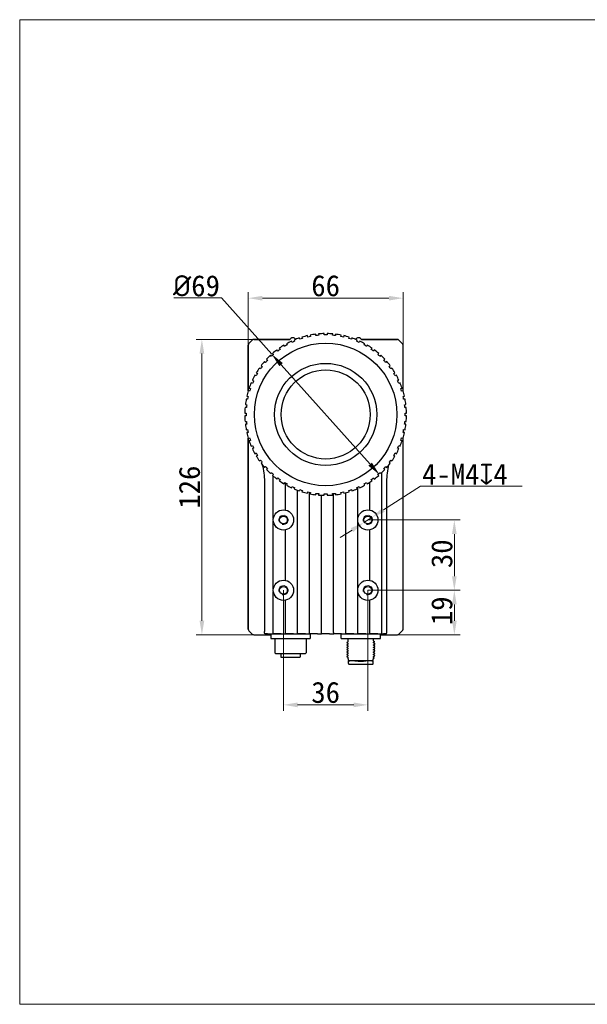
# Model space of a CAD drawing. Header units: millimetres. Extents: x -89 to 505, y -50 to 370.
# Tile 1 of 7: x -89 to 153, y -50 to 370. Entities that reach past the tile are written whole.
import ezdxf

# ---------------------------------------------------------------- set-up
doc = ezdxf.new("R2010")
doc.units = ezdxf.units.MM
doc.header["$LTSCALE"] = 16.335
doc.header["$PDMODE"] = 3
doc.header["$PDSIZE"] = 8
doc.layers.get('0').update_dxf_attribs({"linetype": 'CONTINUOUS'})
doc.layers.get('Defpoints').update_dxf_attribs({"linetype": 'CONTINUOUS'})
for name, color, linetype in [('D-01-33-26-0DXF_CONTINUOUS_LINE', 7, 'CONTINUOUS'), ('D-01-35-26-0DXF_CONTINUOUS_LINE', 7, 'CONTINUOUS'), ('D-01-36-26-0DXF_CONTINUOUS_LINE', 7, 'CONTINUOUS'), ('DRW0001_DXF_DIMENSION', 7, 'CONTINUOUS'), ('M12A-12PMMS-DXF_CONTINUOUS_LINE', 7, 'CONTINUOUS'), ('M12B-05PFFC-DXF_CONTINUOUS_LINE', 7, 'CONTINUOUS'), ('S-GLASS-LENSDXF_CONTINUOUS_LINE', 7, 'CONTINUOUS')]:
    doc.layers.add(name, color=color, linetype=linetype)
doc.styles.get("Standard").update_dxf_attribs({"font": 'simfang.ttf', "height": 9})
doc.dimstyles.new('DIMSTYLE_1', dxfattribs={"dimtxt": 9, "dimasz": 6, "dimexe": 2.5, "dimexo": 0, "dimgap": 0.75, "dimtad": 1, "dimdsep": 46, "dimtxsty": 'STANDARD', "dimblk": '_FILLED', "dimcen": 0, "dimclrd": 8, "dimclre": 8, "dimclrt": 7, "dimadec": 0, "dimazin": 0, "dimtp": 0.001, "dimtm": 0.001, "dimtfac": 1, "dimtofl": 0, "dimtmove": 0, "dimatfit": 3, "dimldrblk": '_FILLED', "dimfxl": 1, "dimtolj": 1, "dimlwd": 15, "dimlwe": 15, "dimarcsym": 0})
doc.dimstyles.new('DIMSTYLE_3', dxfattribs={"dimtxt": 9, "dimasz": 6, "dimexe": 2.5, "dimexo": 0, "dimtad": 1, "dimdec": 3, "dimdsep": 46, "dimtxsty": 'STANDARD', "dimblk": '_FILLED', "dimcen": 0.09, "dimclrd": 8, "dimclre": 8, "dimclrt": 7, "dimadec": 0, "dimazin": 0, "dimtp": 0.001, "dimtm": 0.001, "dimtfac": 1, "dimtdec": 3, "dimtmove": 0, "dimatfit": 2, "dimldrblk": '_FILLED', "dimfxl": 1, "dimtolj": 1, "dimlwd": 15, "dimlwe": 15, "dimarcsym": 0})

# ---------------------------------------------------------------- blocks, each defined once
blk = doc.blocks.new('_FILLED')
at = {"color": 0, "linetype": 'ByBlock'}
blk.add_solid([(0, 0), (-1, 0.167), (-1, -0.167)], dxfattribs=at)
blk = doc.blocks.new('*D1')
at = {"layer": 'Defpoints', "color": 0, "linetype": 'Continuous', "transparency": 16777216}
for p in [(74.57, 250.91), (8.57, 230.9), (74.57, 230.9)]:
    blk.add_point(p, dxfattribs=at)
at = {"layer": 'DRW0001_DXF_DIMENSION', "color": 8, "linetype": 'Continuous', "lineweight": 15, "transparency": 16777216}
for p, q in [((8.57, 230.9), (8.57, 253.41)), ((74.57, 230.9), (74.57, 253.41)), ((14.57, 250.91), (68.57, 250.91))]:
    blk.add_line(p, q, dxfattribs=at)
at = {"layer": 'DRW0001_DXF_DIMENSION', "color": 8, "linetype": 'Continuous', "lineweight": 15, "transparency": 16777216, "xscale": 6, "yscale": 6, "zscale": 6, "rotation": 180}
blk.add_blockref('_FILLED', (8.57, 250.91), dxfattribs=at)
at = {"layer": 'DRW0001_DXF_DIMENSION', "color": 8, "linetype": 'Continuous', "lineweight": 15, "transparency": 16777216, "xscale": 6, "yscale": 6, "zscale": 6}
blk.add_blockref('_FILLED', (74.57, 250.91), dxfattribs=at)
at = {"layer": 'DRW0001_DXF_DIMENSION', "color": 7, "linetype": 'Continuous', "lineweight": 15, "transparency": 16777216, "insert": (41.57, 260.76), "char_height": 9, "attachment_point": 2}
blk.add_mtext('\\A1;66', dxfattribs=at)
blk = doc.blocks.new('*D2')
at = {"layer": 'Defpoints', "color": 0, "linetype": 'Continuous', "transparency": 16777216}
for p in [(-11.22, 233.31), (10.99, 233.31), (10.99, 107.31)]:
    blk.add_point(p, dxfattribs=at)
at = {"layer": 'DRW0001_DXF_DIMENSION', "color": 8, "linetype": 'Continuous', "lineweight": 15, "transparency": 16777216}
for p, q in [((10.99, 233.31), (-13.72, 233.31)), ((-11.22, 113.31), (-11.22, 227.31)), ((10.99, 107.31), (-13.72, 107.31))]:
    blk.add_line(p, q, dxfattribs=at)
at = {"layer": 'DRW0001_DXF_DIMENSION', "color": 8, "linetype": 'Continuous', "lineweight": 15, "transparency": 16777216, "xscale": 6, "yscale": 6, "zscale": 6}
for p, rotation in [((-11.22, 233.31), 90), ((-11.22, 107.31), 270)]:
    blk.add_blockref('_FILLED', p, dxfattribs=dict(at, rotation=rotation))
at = {"layer": 'DRW0001_DXF_DIMENSION', "color": 7, "linetype": 'Continuous', "lineweight": 15, "transparency": 16777216, "insert": (-21.07, 170.31), "char_height": 9, "attachment_point": 2, "rotation": 90}
blk.add_mtext('\\A1;126', dxfattribs=at)
blk = doc.blocks.new('*D3')
at = {"layer": 'Defpoints', "color": 0, "linetype": 'Continuous', "transparency": 16777216}
for p in [(59.57, 156.31), (96.47, 156.31), (59.57, 126.31)]:
    blk.add_point(p, dxfattribs=at)
at = {"layer": 'DRW0001_DXF_DIMENSION', "color": 8, "linetype": 'Continuous', "lineweight": 15, "transparency": 16777216}
for p, q in [((59.57, 156.31), (98.97, 156.31)), ((96.47, 132.31), (96.47, 150.31)), ((59.57, 126.31), (98.97, 126.31))]:
    blk.add_line(p, q, dxfattribs=at)
at = {"layer": 'DRW0001_DXF_DIMENSION', "color": 8, "linetype": 'Continuous', "lineweight": 15, "transparency": 16777216, "xscale": 6, "yscale": 6, "zscale": 6}
for p, rotation in [((96.47, 156.31), 90), ((96.47, 126.31), 270)]:
    blk.add_blockref('_FILLED', p, dxfattribs=dict(at, rotation=rotation))
at = {"layer": 'DRW0001_DXF_DIMENSION', "color": 7, "linetype": 'Continuous', "lineweight": 15, "transparency": 16777216, "insert": (86.61, 141.9), "char_height": 9, "attachment_point": 2, "rotation": 90}
blk.add_mtext('\\A1;30', dxfattribs=at)
blk = doc.blocks.new('*D4')
at = {"layer": 'Defpoints', "color": 0, "linetype": 'Continuous', "transparency": 16777216}
for p in [(23.57, 126.31), (59.57, 126.31), (59.57, 77.43)]:
    blk.add_point(p, dxfattribs=at)
at = {"layer": 'DRW0001_DXF_DIMENSION', "color": 8, "linetype": 'Continuous', "lineweight": 15, "transparency": 16777216}
for p, q in [((23.57, 126.31), (23.57, 74.93)), ((59.57, 126.31), (59.57, 74.93)), ((29.57, 77.43), (53.57, 77.43))]:
    blk.add_line(p, q, dxfattribs=at)
at = {"layer": 'DRW0001_DXF_DIMENSION', "color": 8, "linetype": 'Continuous', "lineweight": 15, "transparency": 16777216, "xscale": 6, "yscale": 6, "zscale": 6, "rotation": 180}
blk.add_blockref('_FILLED', (23.57, 77.43), dxfattribs=at)
at = {"layer": 'DRW0001_DXF_DIMENSION', "color": 8, "linetype": 'Continuous', "lineweight": 15, "transparency": 16777216, "xscale": 6, "yscale": 6, "zscale": 6}
blk.add_blockref('_FILLED', (59.57, 77.43), dxfattribs=at)
at = {"layer": 'DRW0001_DXF_DIMENSION', "color": 7, "linetype": 'Continuous', "lineweight": 30, "transparency": 16777216, "insert": (41.57, 87.29), "char_height": 9, "attachment_point": 2}
blk.add_mtext('\\A1;36', dxfattribs=at)
blk = doc.blocks.new('*D7')
at = {"layer": 'Defpoints', "color": 0, "linetype": 'Continuous', "transparency": 16777216}
for p in [(61.25, 157.39), (57.89, 155.23)]:
    blk.add_point(p, dxfattribs=at)
at = {"layer": 'DRW0001_DXF_DIMENSION', "color": 8, "linetype": 'Continuous', "lineweight": 15, "transparency": 16777216}
for p, q in [((66.31, 160.63), (82.09, 170.73)), ((82.09, 170.73), (125.42, 170.73)), ((57.89, 155.23), (61.25, 157.39)), ((52.83, 152), (47.78, 148.76))]:
    blk.add_line(p, q, dxfattribs=at)
at = {"layer": 'DRW0001_DXF_DIMENSION', "color": 8, "linetype": 'Continuous', "lineweight": 15, "transparency": 16777216, "xscale": 6, "yscale": 6, "zscale": 6}
for p, rotation in [((61.25, 157.39), 212.6311717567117), ((57.89, 155.23), 32.63117175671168)]:
    blk.add_blockref('_FILLED', p, dxfattribs=dict(at, rotation=rotation))
at = {"layer": 'DRW0001_DXF_DIMENSION', "color": 7, "linetype": 'Continuous', "lineweight": 15, "transparency": 16777216, "insert": (82.71, 180.35), "char_height": 9, "attachment_point": 1}
blk.add_mtext('\\A1;4-M4{\\Fgdt;x}4', dxfattribs=at)
blk = doc.blocks.new('*D9')
at = {"layer": 'Defpoints', "color": 0, "linetype": 'Continuous', "transparency": 16777216}
for p in [(18.56, 227.02), (64.58, 175.61)]:
    blk.add_point(p, dxfattribs=at)
at = {"layer": 'DRW0001_DXF_DIMENSION', "color": 8, "linetype": 'Continuous', "lineweight": 15, "transparency": 16777216}
for p, q in [((-2.91, 251), (-23.13, 251)), ((18.56, 227.02), (-2.91, 251)), ((60.58, 180.08), (22.56, 222.55))]:
    blk.add_line(p, q, dxfattribs=at)
at = {"layer": 'DRW0001_DXF_DIMENSION', "color": 8, "linetype": 'Continuous', "lineweight": 15, "transparency": 16777216, "xscale": 6, "yscale": 6, "zscale": 6}
for p, rotation in [((18.56, 227.02), 131.8368619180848), ((64.58, 175.61), 311.8368619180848)]:
    blk.add_blockref('_FILLED', p, dxfattribs=dict(at, rotation=rotation))
at = {"layer": 'DRW0001_DXF_DIMENSION', "color": 7, "linetype": 'Continuous', "lineweight": 15, "transparency": 16777216, "insert": (-3.53, 260.72), "char_height": 9, "attachment_point": 3}
blk.add_mtext('\\A1;{\\fISOCPEUR|b0|i0|c0|p34;%%C}69', dxfattribs=at)
blk = doc.blocks.new('*D10')
at = {"color": 8, "linetype": 'Continuous', "lineweight": 15, "transparency": 16777216}
for p, q in [((59.57, 126.31), (98.97, 126.31)), ((96.47, 120.31), (96.47, 113.31)), ((68.56, 107.31), (98.97, 107.31))]:
    blk.add_line(p, q, dxfattribs=at)
at = {"layer": 'Defpoints', "color": 0, "linetype": 'Continuous', "transparency": 16777216}
for p in [(59.57, 126.31), (68.56, 107.31), (96.47, 107.31)]:
    blk.add_point(p, dxfattribs=at)
at = {"color": 8, "linetype": 'Continuous', "lineweight": 15, "transparency": 16777216, "xscale": 6, "yscale": 6, "zscale": 6}
for p, rotation in [((96.47, 126.31), 90), ((96.47, 107.31), 270)]:
    blk.add_blockref('_FILLED', p, dxfattribs=dict(at, rotation=rotation))
at = {"color": 7, "linetype": 'Continuous', "lineweight": 15, "transparency": 16777216, "insert": (91.17, 117.57), "char_height": 9, "attachment_point": 5, "rotation": 90}
blk.add_mtext('\\A1;19', dxfattribs=at)

msp = doc.modelspace()

# ---------------------------------------------------------------- linework, layer by layer
at = {"color": 7, "linetype": 'Continuous', "lineweight": 15}
for p, q in [((-88.9498, 369.704), (505.0502, 369.704)), ((-88.9498, -50.296), (-88.9498, 369.704)), ((505.0502, -50.296), (-88.9498, -50.296))]:
    msp.add_line(p, q, dxfattribs=at)
at = {"layer": 'D-01-33-26-0DXF_CONTINUOUS_LINE', "color": 7, "linetype": 'Continuous', "lineweight": 30}
for p, q in [((37.4305, 234.9578), (37.3678, 235.5546)), ((38.5612, 235.68), (38.6239, 235.0832)), ((40.9702, 235.2062), (40.9702, 235.8063)), ((42.1702, 235.8063), (42.1702, 235.2062)), ((44.5164, 235.0832), (44.5791, 235.68)), ((45.7726, 235.5546), (45.7098, 234.9578)), ((24.8424, 231.4849), (25.1424, 230.9652)), ((27.2358, 232.0318), (26.9917, 232.58)), ((28.088, 233.0681), (28.3321, 232.5199)), ((30.5255, 233.3619), (30.34, 233.9326)), ((31.4813, 234.3034), (31.6668, 233.7327)), ((33.9362, 234.3408), (33.8114, 234.9278)), ((34.9852, 235.1772), (35.1099, 234.5903)), ((48.0304, 234.5903), (48.1551, 235.1772)), ((49.3289, 234.9278), (49.2041, 234.3408)), ((51.4736, 233.7327), (51.659, 234.3034)), ((52.8003, 233.9326), (52.6148, 233.3619)), ((54.8082, 232.5199), (55.0523, 233.0681)), ((56.1486, 232.58), (55.9045, 232.0318)), ((57.9979, 230.9652), (58.2979, 231.4849)), ((18.9345, 227.3476), (19.3361, 226.9017)), ((21.1619, 228.3802), (20.8092, 228.8657)), ((21.78, 229.571), (22.1328, 229.0856)), ((24.1032, 230.3652), (23.8031, 230.8849)), ((59.3372, 230.8849), (59.0371, 230.3652)), ((61.0075, 229.0856), (61.3603, 229.571)), ((62.3311, 228.8657), (61.9784, 228.3802)), ((63.8042, 226.9017), (64.2058, 227.3476)), ((15.98, 223.5456), (15.5341, 223.9471)), ((16.337, 224.8389), (16.783, 224.4374)), ((18.4443, 226.0987), (18.0428, 226.5447)), ((65.0976, 226.5447), (64.696, 226.0987)), ((66.3573, 224.4374), (66.8033, 224.8389)), ((67.6062, 223.9471), (67.1603, 223.5456)), ((11.9968, 219.0785), (12.5165, 218.7785)), ((13.7961, 220.7489), (13.3106, 221.1016)), ((14.016, 222.0724), (14.5014, 221.7197)), ((68.6389, 221.7197), (69.1243, 222.0724)), ((69.8297, 221.1016), (69.3442, 220.7489)), ((70.6238, 218.7785), (71.1435, 219.0785)), ((10.3618, 214.5496), (9.8136, 214.7937)), ((10.3016, 215.8899), (10.8499, 215.6459)), ((11.9165, 217.7392), (11.3968, 218.0393)), ((71.7435, 218.0393), (71.2238, 217.7392)), ((72.2905, 215.6459), (72.8387, 215.8899)), ((73.3267, 214.7937), (72.7785, 214.5496)), ((9.149, 211.2149), (8.5783, 211.4004)), ((8.9491, 212.5416), (9.5198, 212.3562)), ((73.6205, 212.3562), (74.1912, 212.5416)), ((74.5621, 211.4004), (73.9913, 211.2149)), ((8.2914, 207.7717), (7.7044, 207.8965)), ((7.9539, 209.0703), (8.5409, 208.9455)), ((74.5994, 208.9455), (75.1864, 209.0703)), ((75.4359, 207.8965), (74.8489, 207.7717)), ((7.0754, 201.9115), (7.6755, 201.9115)), ((7.7984, 204.2578), (7.2016, 204.3205)), ((7.3271, 205.5139), (7.9239, 205.4512)), ((75.2164, 205.4512), (75.8133, 205.5139)), ((75.9387, 204.3205), (75.3419, 204.2578)), ((75.4648, 201.9115), (76.0649, 201.9115)), ((7.6755, 200.7115), (7.0754, 200.7115)), ((7.2016, 198.3025), (7.7984, 198.3653)), ((75.3419, 198.3653), (75.9387, 198.3025)), ((76.0649, 200.7115), (75.4648, 200.7115)), ((7.9239, 197.1718), (7.3271, 197.1091)), ((7.7044, 194.7265), (8.2914, 194.8513)), ((8.5409, 193.6775), (7.9539, 193.5528)), ((75.1864, 193.5528), (74.5994, 193.6775)), ((74.8489, 194.8513), (75.4359, 194.7265)), ((75.8133, 197.1091), (75.2164, 197.1718)), ((8.5783, 191.2227), (9.149, 191.4081)), ((9.5198, 190.2668), (8.9491, 190.0814)), ((74.1912, 190.0814), (73.6205, 190.2668)), ((73.9913, 191.4081), (74.5621, 191.2227)), ((9.8136, 187.8293), (10.3618, 188.0734)), ((10.8499, 186.9772), (10.3016, 186.7331)), ((11.3968, 184.5837), (11.9165, 184.8838)), ((71.2238, 184.8838), (71.7435, 184.5837)), ((72.8387, 186.7331), (72.2905, 186.9772)), ((72.7785, 188.0734), (73.3267, 187.8293)), ((12.5165, 183.8446), (11.9968, 183.5445)), ((13.3106, 181.5214), (13.7961, 181.8741)), ((14.5014, 180.9033), (14.016, 180.5506)), ((69.1243, 180.5506), (68.6389, 180.9033)), ((69.3442, 181.8741), (69.8297, 181.5214)), ((71.1435, 183.5445), (70.6238, 183.8446)), ((15.5341, 178.6759), (15.98, 179.0774)), ((16.783, 178.1857), (16.337, 177.7841)), ((18.0428, 176.0784), (18.4443, 176.5243)), ((64.696, 176.5243), (65.0976, 176.0784)), ((66.8033, 177.7841), (66.3573, 178.1857)), ((67.1603, 179.0774), (67.6062, 178.6759)), ((19.3361, 175.7214), (18.9345, 175.2754)), ((20.8092, 173.7573), (21.1619, 174.2428)), ((22.1328, 173.5375), (21.78, 173.052)), ((23.8031, 171.7382), (24.1032, 172.2579)), ((59.0371, 172.2579), (59.3372, 171.7382)), ((61.3603, 173.052), (61.0075, 173.5375)), ((61.9784, 174.2428), (62.3311, 173.7573)), ((64.2058, 175.2754), (63.8042, 175.7214)), ((25.1424, 171.6579), (24.8424, 171.1382)), ((26.9917, 170.043), (27.2358, 170.5912)), ((28.3321, 170.1031), (28.088, 169.5549)), ((30.34, 168.6904), (30.5255, 169.2612)), ((31.6668, 168.8903), (31.4813, 168.3196)), ((33.8114, 167.6953), (33.9362, 168.2823)), ((35.1099, 168.0328), (34.9852, 167.4458)), ((48.1551, 167.4458), (48.0304, 168.0328)), ((49.2041, 168.2823), (49.3289, 167.6953)), ((51.659, 168.3196), (51.4736, 168.8903)), ((52.6148, 169.2612), (52.8003, 168.6904)), ((55.0523, 169.5549), (54.8082, 170.1031)), ((55.9045, 170.5912), (56.1486, 170.043)), ((58.2979, 171.1382), (57.9979, 171.6579)), ((37.3678, 167.0684), (37.4305, 167.6652)), ((38.6239, 167.5398), (38.5612, 166.943)), ((40.9702, 166.8167), (40.9702, 167.4168)), ((42.1702, 167.4168), (42.1702, 166.8167)), ((44.5791, 166.943), (44.5164, 167.5398)), ((45.7098, 167.6652), (45.7726, 167.0684))]:
    msp.add_line(p, q, dxfattribs=at)
msp.add_circle((41.5702, 201.3115), 30.4, dxfattribs=at)
for radius, start, end in [(34.5, 96.996499, 101.003501), (34.5, 90.996499, 95.003501), (33.9, 88.985862, 91.014138), (34.5, 84.996499, 89.003501), (34.5, 78.996499, 83.003501), (34.5, 114.996499, 119.003501), (33.9, 112.985862, 115.014138), (34.5, 108.996499, 113.003501), (33.9, 106.985862, 109.014138), (34.5, 102.996499, 107.003501), (33.9, 100.985862, 103.014138), (33.9, 94.985862, 97.014138), (33.9, 82.985862, 85.014138), (33.9, 76.985862, 79.014138), (34.5, 72.996499, 77.003501), (33.9, 70.985862, 73.014138), (34.5, 66.996499, 71.003501), (33.9, 64.985862, 67.014138), (34.5, 60.996499, 65.003501), (33.9, 130.985862, 133.014138), (34.5, 126.996499, 131.003501), (33.9, 124.985862, 127.014138), (34.5, 120.996499, 125.003501), (33.9, 118.985862, 121.014138), (33.9, 58.985862, 61.014138), (34.5, 54.996499, 59.003501), (33.9, 52.985862, 55.014138), (34.5, 48.996499, 53.003501), (33.9, 46.985862, 49.014138), (34.5, 138.996499, 143.003501), (33.9, 136.985862, 139.014138), (34.5, 132.996499, 137.003501), (34.5, 42.996499, 47.003501), (33.9, 40.985862, 43.014138), (34.5, 36.996499, 41.003501), (33.9, 148.985862, 151.014138), (34.5, 144.996499, 149.003501), (33.9, 142.985862, 145.014138), (33.9, 34.985862, 37.014138), (34.5, 30.996499, 35.003501), (33.9, 28.985862, 31.014138), (34.5, 156.996499, 161.003501), (34.5, 150.996499, 155.003501), (33.9, 154.985862, 157.014138), (34.5, 24.996499, 29.003501), (33.9, 22.985862, 25.014138), (34.5, 18.996499, 23.003501), (34.5, 162.996499, 167.003501), (33.9, 160.985862, 163.014138), (33.9, 16.985862, 19.014138), (34.5, 12.996499, 17.003501), (34.5, 168.996499, 173.003501), (33.9, 166.985862, 169.014138), (33.9, 10.985862, 13.014138), (34.5, 6.996499, 11.003501), (34.5, 174.996499, 179.003501), (33.9, 178.985862, 181.014138), (33.9, 172.985862, 175.014138), (33.9, 4.985862, 7.014138), (33.9, 358.985862, 1.014138), (34.5, 0.996499, 5.003501), (34.5, 180.996499, 185.003501), (33.9, 184.985862, 187.014138), (33.9, 352.985862, 355.014138), (34.5, 354.996499, 359.003501), (34.5, 186.996499, 191.003501), (34.5, 192.996499, 197.003501), (33.9, 190.985862, 193.014138), (34.5, 342.996499, 347.003501), (33.9, 346.985862, 349.014138), (34.5, 348.996499, 353.003501), (34.5, 198.996499, 203.003501), (33.9, 196.985862, 199.014138), (34.5, 336.996499, 341.003501), (33.9, 340.985862, 343.014138), (34.5, 204.996499, 209.003501), (33.9, 202.985862, 205.014138), (33.9, 208.985862, 211.014138), (33.9, 328.985862, 331.014138), (34.5, 330.996499, 335.003501), (33.9, 334.985862, 337.014138), (34.5, 210.996499, 215.003501), (33.9, 214.985862, 217.014138), (33.9, 322.985862, 325.014138), (34.5, 324.996499, 329.003501), (34.5, 216.996499, 221.003501), (33.9, 220.985862, 223.014138), (34.5, 222.996499, 227.003501), (33.9, 226.985862, 229.014138), (33.9, 310.985862, 313.014138), (34.5, 312.996499, 317.003501), (33.9, 316.985862, 319.014138), (34.5, 318.996499, 323.003501), (34.5, 228.996499, 233.003501), (33.9, 232.985862, 235.014138), (34.5, 234.996499, 239.003501), (33.9, 238.985862, 241.014138), (33.9, 298.985862, 301.014138), (34.5, 300.996499, 305.003501), (33.9, 304.985862, 307.014138), (34.5, 306.996499, 311.003501), (34.5, 240.996499, 245.003501), (33.9, 244.985862, 247.014138), (34.5, 246.996499, 251.003501), (33.9, 250.985862, 253.014138), (34.5, 252.996499, 257.003501), (33.9, 256.985862, 259.014138), (33.9, 280.985862, 283.014138), (34.5, 282.996499, 287.003501), (33.9, 286.985862, 289.014138), (34.5, 288.996499, 293.003501), (33.9, 292.985862, 295.014138), (34.5, 294.996499, 299.003501), (34.5, 258.996499, 263.003501), (33.9, 262.985862, 265.014138), (34.5, 264.996499, 269.003501), (33.9, 268.985862, 271.014138), (34.5, 270.996499, 275.003501), (33.9, 274.985862, 277.014138), (34.5, 276.996499, 281.003501)]:
    msp.add_arc((41.5702, 201.3115), radius, start, end, dxfattribs=at)
at = {"layer": 'D-01-35-26-0DXF_CONTINUOUS_LINE', "color": 7, "linetype": 'Continuous', "lineweight": 30}
for p, q in [((27.6202, 234.0115), (27.5202, 234.0115)), ((55.6202, 234.0115), (55.5202, 234.0115))]:
    msp.add_line(p, q, dxfattribs=at)
for centre, start, end in [((27.5202, 232.5615), 90, 156.899976), ((27.6202, 232.5615), 33.920971, 90), ((55.5202, 232.5615), 90, 146.079029), ((55.6202, 232.5615), 23.100024, 90)]:
    msp.add_arc(centre, 1.45, start, end, dxfattribs=at)
at = {"layer": 'D-01-36-26-0DXF_CONTINUOUS_LINE', "color": 7, "linetype": 'Continuous', "lineweight": 30}
for p, q in [((8.863, 231.604), (10.278, 233.0187)), ((10.9851, 233.3115), (26.2807, 233.3115)), ((26.2807, 233.3115), (10.9855, 233.3115)), ((28.1238, 232.9875), (28.0879, 232.9875)), ((55.0525, 232.9875), (55.0165, 232.9875)), ((72.1548, 233.3115), (56.8597, 233.3115)), ((56.8597, 233.3115), (72.1552, 233.3115)), ((74.2773, 231.604), (72.8623, 233.0187)), ((8.5702, 211.4004), (8.5702, 230.8971)), ((8.5702, 230.8962), (8.5702, 211.4004)), ((74.5702, 211.4004), (74.5702, 230.8971)), ((74.5702, 211.4004), (74.5702, 230.8962)), ((8.5702, 191.2227), (8.5702, 109.7268)), ((8.5702, 109.726), (8.5702, 191.2227)), ((74.5702, 109.7268), (74.5702, 191.2227)), ((74.5702, 109.726), (74.5702, 191.2227)), ((68.8077, 180.7804), (68.8265, 180.8575)), ((65.5779, 109.7046), (65.5779, 176.5357)), ((66.3874, 178.1586), (66.3874, 178.218)), ((15.4464, 172.7115), (15.4464, 108.6713)), ((19.2279, 156.8681), (19.2279, 175.0233)), ((60.4279, 160.6044), (60.4279, 172.4219)), ((61.2359, 173.2232), (61.2359, 173.6987)), ((67.6939, 108.6713), (67.6939, 172.7115)), ((24.3779, 160.6141), (24.3779, 172.0945)), ((29.5279, 109.7046), (29.5279, 168.9817)), ((34.6779, 109.7046), (34.6779, 168.1196)), ((55.2779, 157.1726), (55.2779, 170.3066)), ((39.8279, 109.7046), (39.8279, 166.8558)), ((44.9779, 109.7046), (44.9779, 167.5833)), ((50.1279, 109.7046), (50.1279, 167.8898)), ((19.2279, 126.8681), (19.2279, 155.7549)), ((55.2779, 127.1726), (55.2779, 155.4504)), ((24.3779, 130.6141), (24.3779, 152.0089)), ((60.4279, 130.6044), (60.4279, 152.0186)), ((19.2279, 109.7046), (19.2279, 125.7549)), ((24.3779, 109.7046), (24.3779, 122.0089)), ((55.2779, 109.7046), (55.2779, 125.4504)), ((60.4279, 109.7046), (60.4279, 122.0186)), ((8.8628, 109.0201), (10.2787, 107.6042)), ((8.863, 109.019), (10.278, 107.6043)), ((10.9851, 107.3115), (18.1702, 107.3115)), ((10.9855, 107.3115), (18.1702, 107.3115)), ((16.8357, 107.6745), (16.406, 107.6738)), ((17.5113, 107.7), (17.5187, 107.7049)), ((17.5187, 107.7049), (19.2716, 107.7049)), ((19.2722, 107.7045), (19.2716, 107.7049)), ((22.6342, 107.6819), (20.1792, 107.679)), ((22.6342, 107.6819), (22.6687, 107.7049)), ((22.6687, 107.7049), (24.4216, 107.7049)), ((24.4533, 107.6838), (24.4216, 107.7049)), ((27.7916, 107.6868), (24.4533, 107.6838)), ((27.7916, 107.6868), (27.8187, 107.7049)), ((27.8187, 107.7049), (29.5716, 107.7049)), ((29.5967, 107.6882), (29.5716, 107.7049)), ((32.9466, 107.6902), (29.5967, 107.6882)), ((32.9466, 107.6902), (32.9687, 107.7049)), ((32.9687, 107.7049), (34.7216, 107.7049)), ((34.7425, 107.691), (34.7216, 107.7049)), ((38.0993, 107.692), (34.7425, 107.691)), ((38.0993, 107.692), (38.1187, 107.7049)), ((38.1187, 107.7049), (39.8716, 107.7049)), ((39.8906, 107.6923), (39.8716, 107.7049)), ((43.2497, 107.6923), (39.8906, 107.6923)), ((43.2497, 107.6923), (43.2687, 107.7049)), ((43.2687, 107.7049), (45.0216, 107.7049)), ((45.041, 107.692), (45.0216, 107.7049)), ((48.3978, 107.691), (45.041, 107.692)), ((48.3978, 107.691), (48.4187, 107.7049)), ((48.4187, 107.7049), (50.1716, 107.7049)), ((50.1937, 107.6902), (50.1716, 107.7049)), ((53.5436, 107.6882), (50.1937, 107.6902)), ((53.5436, 107.6882), (53.5687, 107.7049)), ((53.5687, 107.7049), (55.3216, 107.7049)), ((55.3487, 107.6868), (55.3216, 107.7049)), ((58.687, 107.6838), (55.3487, 107.6868)), ((58.687, 107.6838), (58.7187, 107.7049)), ((58.7187, 107.7049), (60.4716, 107.7049)), ((60.5061, 107.6819), (60.4716, 107.7049)), ((62.9611, 107.679), (60.5061, 107.6819)), ((63.8681, 107.7045), (63.8687, 107.7049)), ((63.8687, 107.7049), (65.6216, 107.7049)), ((64.9702, 107.3115), (72.1548, 107.3115)), ((64.9702, 107.3115), (72.1552, 107.3115)), ((65.629, 107.7), (65.6216, 107.7049)), ((66.7343, 107.6738), (66.3046, 107.6745)), ((74.2775, 109.0201), (72.8616, 107.6042)), ((74.2773, 109.019), (72.8623, 107.6043))]:
    msp.add_line(p, q, dxfattribs=at)
for centre, radius in [((23.5702, 156.3115), 4.3254), ((59.5702, 156.3115), 4.3254), ((23.5702, 156.3115), 1.65), ((59.5702, 156.3115), 1.65), ((23.5702, 126.3115), 4.3254), ((59.5702, 126.3115), 4.3254), ((23.5702, 126.3115), 1.65), ((59.5702, 126.3115), 1.65)]:
    msp.add_circle(centre, radius, dxfattribs=at)
for centre, radius, start, end in [((135.1433, 164.6009), 68.2802, 165.836805, 166.226375), ((16.6016, -27.2486), 134.9226, 90.083062, 90.348586), ((17.3402, 109.4804), 1.7978, 273.157828, 273.951813), ((66.5527, -23.5483), 131.2222, 89.64767, 89.920682)]:
    msp.add_arc(centre, radius, start, end, dxfattribs=at)
at = {"layer": 'D-01-36-26-0DXF_CONTINUOUS_LINE', "color": 7, "linetype": 'Continuous', "lineweight": 15}
for centre in [(23.5702, 156.3115), (59.5702, 156.3115), (23.5702, 126.3115), (59.5702, 126.3115)]:
    msp.add_arc(centre, 2, 255, 195, dxfattribs=at)
at = {"layer": 'D-01-36-26-0DXF_CONTINUOUS_LINE', "color": 7, "linetype": 'Continuous', "lineweight": 30}
for centre, major_axis, ratio, start_param, end_param in [((9.5705, 230.8966), (0.8325, -0.5549), 0.99950518, 2.94413852, 3.72930826), ((10.9855, 232.3114), (0.8325, -0.5549), 0.99950518, 2.15896879, 2.94413852), ((72.1548, 232.3114), (0.8325, 0.5549), 0.99950518, 0.19745413, 0.98262387), ((73.5698, 230.8966), (0.8325, 0.5549), 0.99950518, -0.58771561, 0.19745413), ((9.5708, 109.7281), (0.708, 0.708), 0.99878277, 2.35680348, 3.14159265), ((9.5705, 109.7264), (0.8325, 0.5549), 0.99950518, 2.55387705, 3.33904678), ((73.5698, 109.7264), (0.8325, -0.5549), 0.99950518, -0.19745413, 0.58771561), ((73.5695, 109.7281), (0.708, -0.708), 0.99878277, 0, 0.78478918), ((10.9855, 108.3117), (0.8325, 0.5549), 0.99950518, -2.94413852, -2.15896879), ((10.9867, 108.3121), (-0.708, -0.708), 0.99878277, 0, 0.78478918), ((26.5702, 107.4861), (8.6, 0), 0.01745506, -0.21436513, 3.35595778), ((56.5702, 107.4861), (8.6, 0), 0.01745506, -0.21436513, 3.35595778), ((72.1536, 108.3121), (-0.708, 0.708), 0.99878277, 2.35680348, 3.14159265), ((72.1548, 108.3117), (0.8325, -0.5549), 0.99950518, -0.98262387, -0.19745413)]:
    msp.add_ellipse(centre, major_axis=major_axis, ratio=ratio, start_param=start_param, end_param=end_param, dxfattribs=at)
for points, knots in [([(14.5486, 179.8631), (14.8144, 178.6895), (15.2668, 176.3228), (15.4464, 173.9146), (15.4464, 172.7115)], [0, 0, 0, 0, 0.50005074, 1, 1, 1, 1]), ([(67.6939, 172.7115), (67.6939, 173.9146), (67.8735, 176.3229), (68.3259, 178.6896), (68.5918, 179.8632)], [0, 0, 0, 0, 0.49994926, 1, 1, 1, 1]), ([(19.2716, 107.7049), (19.2704, 107.7058), (19.269, 107.7105), (19.2669, 107.7191), (19.2649, 107.7327), (19.2618, 107.7597), (19.2583, 107.8051), (19.2544, 107.8727), (19.2506, 107.9577), (19.247, 108.0591), (19.2436, 108.1759), (19.2392, 108.3594), (19.2347, 108.6182), (19.2308, 108.9568), (19.2284, 109.3235), (19.2279, 109.5759), (19.2279, 109.7046)], [0, 0, 0, 0, 0.00229505, 0.00680226, 0.01359896, 0.02269228, 0.04772958, 0.08170714, 0.12431119, 0.17516324, 0.23376562, 0.29958798, 0.45030281, 0.62160437, 0.80716673, 1, 1, 1, 1]), ([(24.4216, 107.7049), (24.4204, 107.7058), (24.419, 107.7105), (24.4169, 107.7191), (24.4149, 107.7327), (24.4118, 107.7597), (24.4083, 107.8051), (24.4044, 107.8727), (24.4006, 107.9577), (24.397, 108.0591), (24.3936, 108.1759), (24.3892, 108.3594), (24.3847, 108.6182), (24.3808, 108.9568), (24.3784, 109.3235), (24.3779, 109.5759), (24.3779, 109.7046)], [0, 0, 0, 0, 0.00229505, 0.00680226, 0.01359896, 0.02269228, 0.04772958, 0.08170714, 0.12431119, 0.17516324, 0.23376562, 0.29958798, 0.45030281, 0.62160437, 0.80716673, 1, 1, 1, 1]), ([(29.5716, 107.7049), (29.5704, 107.7058), (29.569, 107.7105), (29.5669, 107.7191), (29.5649, 107.7327), (29.5618, 107.7597), (29.5583, 107.8051), (29.5544, 107.8727), (29.5506, 107.9577), (29.547, 108.0591), (29.5436, 108.1759), (29.5392, 108.3594), (29.5347, 108.6182), (29.5308, 108.9568), (29.5284, 109.3235), (29.5279, 109.5759), (29.5279, 109.7046)], [0, 0, 0, 0, 0.00229505, 0.00680226, 0.01359896, 0.02269228, 0.04772958, 0.08170714, 0.12431119, 0.17516324, 0.23376562, 0.29958798, 0.45030281, 0.62160437, 0.80716673, 1, 1, 1, 1]), ([(34.7216, 107.7049), (34.7204, 107.7058), (34.719, 107.7105), (34.7169, 107.7191), (34.7149, 107.7327), (34.7118, 107.7597), (34.7083, 107.8051), (34.7044, 107.8727), (34.7006, 107.9577), (34.697, 108.0591), (34.6936, 108.1759), (34.6892, 108.3594), (34.6847, 108.6182), (34.6808, 108.9568), (34.6784, 109.3235), (34.6779, 109.5759), (34.6779, 109.7046)], [0, 0, 0, 0, 0.00229505, 0.00680226, 0.01359896, 0.02269228, 0.04772958, 0.08170714, 0.12431119, 0.17516324, 0.23376562, 0.29958798, 0.45030281, 0.62160437, 0.80716673, 1, 1, 1, 1]), ([(39.8716, 107.7049), (39.8704, 107.7058), (39.869, 107.7105), (39.8669, 107.7191), (39.8649, 107.7327), (39.8618, 107.7597), (39.8583, 107.8051), (39.8544, 107.8727), (39.8506, 107.9577), (39.847, 108.0591), (39.8436, 108.1759), (39.8392, 108.3594), (39.8347, 108.6182), (39.8308, 108.9568), (39.8284, 109.3235), (39.8279, 109.5759), (39.8279, 109.7046)], [0, 0, 0, 0, 0.00229505, 0.00680226, 0.01359896, 0.02269228, 0.04772958, 0.08170714, 0.12431119, 0.17516324, 0.23376562, 0.29958798, 0.45030281, 0.62160437, 0.80716673, 1, 1, 1, 1]), ([(45.0216, 107.7049), (45.0204, 107.7058), (45.019, 107.7105), (45.0169, 107.7191), (45.0149, 107.7327), (45.0118, 107.7597), (45.0083, 107.8051), (45.0044, 107.8727), (45.0006, 107.9577), (44.997, 108.0591), (44.9936, 108.1759), (44.9892, 108.3594), (44.9847, 108.6182), (44.9808, 108.9568), (44.9784, 109.3235), (44.9779, 109.5759), (44.9779, 109.7046)], [0, 0, 0, 0, 0.00229505, 0.00680226, 0.01359896, 0.02269228, 0.04772958, 0.08170714, 0.12431119, 0.17516324, 0.23376562, 0.29958798, 0.45030281, 0.62160437, 0.80716673, 1, 1, 1, 1]), ([(50.1716, 107.7049), (50.1704, 107.7058), (50.169, 107.7105), (50.1669, 107.7191), (50.1649, 107.7327), (50.1618, 107.7597), (50.1583, 107.8051), (50.1544, 107.8727), (50.1506, 107.9577), (50.147, 108.0591), (50.1436, 108.1759), (50.1392, 108.3594), (50.1347, 108.6182), (50.1308, 108.9568), (50.1284, 109.3235), (50.1279, 109.5759), (50.1279, 109.7046)], [0, 0, 0, 0, 0.00229505, 0.00680226, 0.01359896, 0.02269228, 0.04772958, 0.08170714, 0.12431119, 0.17516324, 0.23376562, 0.29958798, 0.45030281, 0.62160437, 0.80716673, 1, 1, 1, 1]), ([(55.3216, 107.7049), (55.3204, 107.7058), (55.319, 107.7105), (55.3169, 107.7191), (55.3149, 107.7327), (55.3118, 107.7597), (55.3083, 107.8051), (55.3044, 107.8727), (55.3006, 107.9577), (55.297, 108.0591), (55.2936, 108.1759), (55.2892, 108.3594), (55.2847, 108.6182), (55.2808, 108.9568), (55.2784, 109.3235), (55.2779, 109.5759), (55.2779, 109.7046)], [0, 0, 0, 0, 0.00229505, 0.00680226, 0.01359896, 0.02269228, 0.04772958, 0.08170714, 0.12431119, 0.17516324, 0.23376562, 0.29958798, 0.45030281, 0.62160437, 0.80716673, 1, 1, 1, 1]), ([(60.4716, 107.7049), (60.4704, 107.7058), (60.469, 107.7105), (60.4669, 107.7191), (60.4649, 107.7327), (60.4618, 107.7597), (60.4583, 107.8051), (60.4544, 107.8727), (60.4506, 107.9577), (60.447, 108.0591), (60.4436, 108.1759), (60.4392, 108.3594), (60.4347, 108.6182), (60.4308, 108.9568), (60.4284, 109.3235), (60.4279, 109.5759), (60.4279, 109.7046)], [0, 0, 0, 0, 0.00229505, 0.00680226, 0.01359896, 0.02269228, 0.04772958, 0.08170714, 0.12431119, 0.17516324, 0.23376562, 0.29958798, 0.45030281, 0.62160437, 0.80716673, 1, 1, 1, 1]), ([(65.6216, 107.7049), (65.6204, 107.7058), (65.619, 107.7105), (65.6169, 107.7191), (65.6149, 107.7327), (65.6118, 107.7597), (65.6083, 107.8051), (65.6044, 107.8727), (65.6006, 107.9577), (65.597, 108.0591), (65.5936, 108.1759), (65.5892, 108.3594), (65.5847, 108.6182), (65.5808, 108.9568), (65.5784, 109.3235), (65.5779, 109.5759), (65.5779, 109.7046)], [0, 0, 0, 0, 0.00229505, 0.00680226, 0.01359896, 0.02269228, 0.04772958, 0.08170714, 0.12431119, 0.17516324, 0.23376562, 0.29958798, 0.45030281, 0.62160437, 0.80716673, 1, 1, 1, 1]), ([(15.7807, 107.6715), (15.758, 107.6726), (15.7077, 107.6922), (15.646, 107.7564), (15.5902, 107.8517), (15.5414, 107.9763), (15.501, 108.1262), (15.4594, 108.3596), (15.4471, 108.5447), (15.4464, 108.6713)], [0, 0, 0, 0, 0.06149101, 0.13870319, 0.23757121, 0.35875211, 0.49990501, 0.65721483, 1, 1, 1, 1]), ([(16.8357, 107.6745), (16.9658, 107.6746), (17.167, 107.6764), (17.3682, 107.6813), (17.4392, 107.6853)], [0, 0, 0, 0, 0.64653505, 1, 1, 1, 1]), ([(17.4641, 107.6868), (17.4708, 107.6873), (17.4826, 107.6882), (17.4976, 107.6898), (17.5071, 107.691), (17.512, 107.6925), (17.5145, 107.693), (17.5157, 107.6955), (17.513, 107.6968), (17.5107, 107.6976), (17.5108, 107.6997), (17.5113, 107.7)], [0, 0, 0, 0, 0.33908645, 0.59151346, 0.76120207, 0.81630994, 0.85264821, 0.88275075, 0.92643522, 0.97172026, 1, 1, 1, 1]), ([(20.1792, 107.679), (20.1005, 107.6789), (19.9524, 107.6792), (19.7482, 107.6812), (19.5996, 107.6838), (19.5002, 107.6862), (19.4403, 107.688), (19.39, 107.6899), (19.3491, 107.6917), (19.3181, 107.6938), (19.2955, 107.6954), (19.2827, 107.6979), (19.2744, 107.6989), (19.2729, 107.7023), (19.2728, 107.7041), (19.2722, 107.7045)], [0, 0, 0, 0, 0.25948789, 0.48772936, 0.67275965, 0.74918615, 0.81505157, 0.87037355, 0.91514794, 0.9494461, 0.97355454, 0.98819549, 0.99496145, 0.99750282, 1, 1, 1, 1]), ([(63.8681, 107.7045), (63.8675, 107.7041), (63.8674, 107.7023), (63.8659, 107.6989), (63.8576, 107.6979), (63.8448, 107.6954), (63.8222, 107.6938), (63.7912, 107.6917), (63.7503, 107.6899), (63.7, 107.688), (63.6401, 107.6862), (63.5407, 107.6838), (63.3921, 107.6812), (63.1879, 107.6792), (63.0398, 107.6789), (62.9611, 107.679)], [0, 0, 0, 0, 0.00249718, 0.00503856, 0.01180453, 0.02644547, 0.05055391, 0.08485213, 0.12962659, 0.18494863, 0.25081411, 0.32724069, 0.51227122, 0.74051225, 1, 1, 1, 1]), ([(65.629, 107.7), (65.6294, 107.6997), (65.6299, 107.6981), (65.6276, 107.697), (65.626, 107.6961), (65.6244, 107.6937), (65.6289, 107.6922), (65.6341, 107.691), (65.6443, 107.6896), (65.6648, 107.6875), (65.7015, 107.6851), (65.7592, 107.6825), (65.837, 107.68), (65.8957, 107.6786), (65.9287, 107.678)], [0, 0, 0, 0, 0.00490135, 0.0119375, 0.01999956, 0.02517427, 0.03377771, 0.05322096, 0.08443208, 0.12785816, 0.25348609, 0.4362854, 0.68282777, 1, 1, 1, 1]), ([(65.9287, 107.678), (65.9549, 107.6775), (66.0802, 107.6754), (66.2055, 107.6746), (66.3046, 107.6745)], [0, 0, 0, 0, 0.20901147, 1, 1, 1, 1]), ([(67.3596, 107.6715), (67.3823, 107.6726), (67.4326, 107.6922), (67.4944, 107.7564), (67.5501, 107.8517), (67.5989, 107.9763), (67.6393, 108.1262), (67.6809, 108.3596), (67.6932, 108.5447), (67.6939, 108.6713)], [0, 0, 0, 0, 0.06149101, 0.13870319, 0.23757121, 0.35875211, 0.49990501, 0.65721483, 1, 1, 1, 1])]:
    msp.add_open_spline(points, degree=3, knots=knots, dxfattribs=at)
at = {"layer": 'M12A-12PMMS-DXF_CONTINUOUS_LINE', "color": 7, "linetype": 'Continuous', "lineweight": 30}
for p, q in [((48.1702, 105.8115), (48.1702, 107.518)), ((48.1702, 105.8115), (64.9701, 105.8115)), ((51.1117, 104.3366), (51.1117, 105.8115)), ((62.0287, 104.7248), (62.0287, 105.8115)), ((64.9702, 105.8115), (64.9702, 107.518)), ((50.5765, 103.0312), (50.5701, 103.0239)), ((50.5764, 101.0313), (50.5701, 101.024)), ((50.5702, 103.024), (50.5702, 102.899)), ((50.5702, 101.0241), (50.5702, 100.8991)), ((50.5703, 104.024), (50.5703, 103.9457)), ((50.5703, 103.899), (50.5767, 103.8917)), ((50.5703, 102.0241), (50.5703, 101.8991)), ((50.5703, 101.8991), (50.5766, 101.8917)), ((50.5765, 102.8917), (51.1099, 102.5834)), ((51.1186, 101.3447), (50.5765, 101.0313)), ((50.5765, 100.8918), (51.1099, 100.5834)), ((51.1185, 103.3446), (50.5766, 103.0313)), ((51.1187, 102.3447), (50.5766, 102.0314)), ((50.5766, 101.8917), (51.11, 101.5834)), ((51.1187, 104.3447), (50.5767, 104.0314)), ((50.5767, 103.8917), (51.11, 103.5835)), ((51.1117, 103.3366), (51.1117, 103.5864)), ((51.1117, 102.3366), (51.1117, 102.5864)), ((51.1117, 101.3367), (51.1117, 101.5864)), ((62.001, 104.1663), (62.3764, 104.384)), ((62.0216, 103.0784), (62.5636, 103.3917)), ((62.0217, 101.0784), (62.5636, 101.3917)), ((62.0218, 102.0784), (62.5638, 102.3918)), ((62.0287, 104.7248), (62.3764, 104.524)), ((62.0287, 103.8366), (62.0287, 104.1823)), ((62.0287, 102.8366), (62.0287, 103.0864)), ((62.0287, 101.8366), (62.0287, 102.0864)), ((62.0287, 100.8366), (62.0287, 101.0864)), ((62.5636, 103.5313), (62.0303, 103.8396)), ((62.5639, 102.5313), (62.0304, 102.8396)), ((62.5636, 101.5314), (62.0304, 101.8396)), ((62.5636, 100.5314), (62.0304, 100.8396)), ((62.3764, 104.524), (62.3829, 104.5165)), ((62.3829, 104.3915), (62.3764, 104.384)), ((62.3829, 104.3915), (62.3829, 104.5165)), ((62.57, 103.399), (62.5636, 103.3917)), ((62.5699, 101.399), (62.5636, 101.3917)), ((62.5637, 103.5313), (62.57, 103.5239)), ((62.5637, 101.5313), (62.57, 101.524)), ((62.564, 102.5312), (62.5702, 102.524)), ((62.5699, 101.399), (62.5699, 101.524)), ((62.57, 103.399), (62.57, 103.524)), ((62.5701, 102.399), (62.5701, 102.524)), ((50.5764, 99.0312), (50.5701, 99.024)), ((50.5702, 99.024), (50.5702, 98.9467)), ((50.5704, 100.024), (50.5704, 99.899)), ((50.5704, 99.899), (50.5767, 99.8917)), ((50.5704, 98.024), (50.5704, 97.899)), ((50.5704, 97.899), (50.5767, 97.8917)), ((51.1185, 99.3446), (50.5764, 99.0313)), ((50.5765, 98.8918), (51.1099, 98.5834)), ((51.1186, 100.3446), (50.5767, 100.0313)), ((50.5767, 99.8917), (51.1099, 99.5834)), ((51.1187, 98.3446), (50.5767, 98.0314)), ((50.5767, 97.8917), (51.11, 97.5834)), ((51.1117, 100.3366), (51.1117, 100.5864)), ((51.1117, 99.3366), (51.1117, 99.5864)), ((51.1117, 98.3366), (51.1117, 98.5864)), ((51.1117, 97.0615), (51.1117, 97.5864)), ((51.2702, 96.903), (51.1117, 97.0615)), ((51.2702, 96.4115), (51.2702, 96.903)), ((61.8702, 96.903), (62.0287, 97.0615)), ((61.8702, 96.4115), (61.8702, 96.903)), ((62.0217, 100.0785), (62.5636, 100.3917)), ((62.0217, 99.0783), (62.5638, 99.3917)), ((62.0218, 98.0785), (62.5637, 98.3917)), ((62.0287, 99.8366), (62.0287, 100.0864)), ((62.0287, 98.8366), (62.0287, 99.0864)), ((62.0287, 97.6248), (62.0287, 98.0864)), ((62.0287, 97.2983), (62.2031, 97.399)), ((62.0287, 97.0615), (62.0287, 97.2983)), ((62.5637, 99.5313), (62.0304, 99.8396)), ((62.5637, 98.5314), (62.0304, 98.8396)), ((62.2033, 97.5395), (62.0356, 97.6367)), ((62.2033, 97.5394), (62.2099, 97.5318)), ((62.2099, 97.4068), (62.2099, 97.5318)), ((62.57, 100.399), (62.5636, 100.3917)), ((62.5637, 100.5313), (62.5701, 100.524)), ((62.5638, 99.5312), (62.5702, 99.5239)), ((62.5701, 99.399), (62.5638, 99.3917)), ((62.5638, 98.5313), (62.5701, 98.524)), ((62.57, 100.399), (62.57, 100.524)), ((62.57, 98.3991), (62.57, 98.5241)), ((62.5701, 99.399), (62.5701, 99.481)), ((51.2702, 96.4115), (61.8702, 96.4115)), ((51.2702, 95.0115), (51.2702, 96.0731)), ((51.4703, 94.8115), (61.67, 94.8115)), ((51.8202, 96.2497), (51.8202, 96.4115)), ((61.3202, 96.2477), (61.3202, 96.4115)), ((61.8702, 95.0115), (61.8702, 96.0731))]:
    msp.add_line(p, q, dxfattribs=at)
for centre, radius, start, end in [((51.4702, 95.0115), 0.2, 180, 270), ((49.1702, 103.2443), 7.477, 289.330569, 290.119744), ((61.6702, 95.0115), 0.2, 270, 0)]:
    msp.add_arc(centre, radius, start, end, dxfattribs=at)
for points, knots in [([(50.5765, 102.0313), (50.5756, 102.0308), (50.5729, 102.0291), (50.5701, 102.0262), (50.5701, 102.024)], [0, 0, 0, 0, 0.33691664, 1, 1, 1, 1]), ([(50.5701, 100.8991), (50.5701, 100.8984), (50.5709, 100.8951), (50.5741, 100.8931), (50.5764, 100.8918)], [0, 0, 0, 0, 0.18822697, 1, 1, 1, 1]), ([(50.5702, 102.899), (50.5702, 102.8983), (50.5711, 102.895), (50.5742, 102.893), (50.5766, 102.8917)], [0, 0, 0, 0, 0.18745533, 1, 1, 1, 1]), ([(50.5767, 104.0313), (50.5757, 104.0308), (50.573, 104.0291), (50.5703, 104.0262), (50.5703, 104.024)], [0, 0, 0, 0, 0.33665897, 1, 1, 1, 1]), ([(62.5699, 102.399), (62.5699, 102.3984), (62.5691, 102.3951), (62.566, 102.3931), (62.5637, 102.3918)], [0, 0, 0, 0, 0.18878573, 1, 1, 1, 1]), ([(50.5766, 100.0313), (50.5756, 100.0307), (50.5729, 100.029), (50.5702, 100.0261), (50.5702, 100.0239)], [0, 0, 0, 0, 0.33692504, 1, 1, 1, 1]), ([(50.5766, 98.0313), (50.5757, 98.0308), (50.573, 98.0291), (50.5702, 98.0262), (50.5702, 98.024)], [0, 0, 0, 0, 0.33676693, 1, 1, 1, 1]), ([(50.5704, 98.899), (50.5704, 98.8984), (50.5712, 98.8951), (50.5743, 98.8931), (50.5766, 98.8918)], [0, 0, 0, 0, 0.18887699, 1, 1, 1, 1]), ([(62.2031, 97.399), (62.2041, 97.3996), (62.207, 97.4014), (62.2098, 97.4045), (62.2098, 97.4068)], [0, 0, 0, 0, 0.33690932, 1, 1, 1, 1]), ([(62.5701, 98.3991), (62.5701, 98.3984), (62.5693, 98.3951), (62.5661, 98.3931), (62.5638, 98.3917)], [0, 0, 0, 0, 0.18816825, 1, 1, 1, 1]), ([(51.2702, 96.0731), (51.2702, 96.0736), (51.2721, 96.0732), (51.2736, 96.074), (51.2778, 96.0747), (51.2845, 96.0766), (51.295, 96.0791), (51.3083, 96.0826), (51.3321, 96.089), (51.3691, 96.0994), (51.4221, 96.1152), (51.4866, 96.1353), (51.5623, 96.1601), (51.6164, 96.1787), (51.6452, 96.1888)], [0, 0, 0, 0, 0.00389867, 0.00877369, 0.01560079, 0.03511648, 0.06245725, 0.09763592, 0.14066662, 0.25030054, 0.39125584, 0.56339529, 0.76650562, 1, 1, 1, 1]), ([(51.7422, 96.2236), (51.8373, 96.2584), (52.053, 96.3152), (52.2735, 96.3446), (52.3938, 96.3553)], [0, 0, 0, 0, 0.45619046, 1, 1, 1, 1]), ([(52.3938, 96.3553), (52.4276, 96.3583), (52.5702, 96.3691), (52.7134, 96.3731), (52.8225, 96.3731)], [0, 0, 0, 0, 0.2372812, 1, 1, 1, 1]), ([(52.8225, 96.3731), (53.0675, 96.3731), (53.5908, 96.3413), (54.1093, 96.2691), (54.3837, 96.2236)], [0, 0, 0, 0, 0.4683697, 1, 1, 1, 1]), ([(54.3837, 96.2236), (54.7361, 96.1652), (55.4649, 96.0901), (56.1962, 96.0731), (56.5702, 96.0731)], [0, 0, 0, 0, 0.48859245, 1, 1, 1, 1]), ([(56.5702, 96.0731), (56.9441, 96.0731), (57.6754, 96.0901), (58.4042, 96.1652), (58.7566, 96.2236)], [0, 0, 0, 0, 0.51140737, 1, 1, 1, 1]), ([(58.7566, 96.2236), (59.117, 96.2833), (59.6388, 96.3525), (60.3054, 96.3787), (60.607, 96.3678), (60.748, 96.3552)], [0, 0, 0, 0, 0.54799091, 0.78770003, 1, 1, 1, 1]), ([(60.748, 96.3552), (60.8681, 96.3445), (61.088, 96.3148), (61.3033, 96.2583), (61.3981, 96.2236)], [0, 0, 0, 0, 0.5439717, 1, 1, 1, 1]), ([(61.3981, 96.2236), (61.4657, 96.1988), (61.5605, 96.1655), (61.6783, 96.1275), (61.7452, 96.107), (61.7975, 96.092), (61.8319, 96.0825), (61.8519, 96.0775), (61.8613, 96.075), (61.867, 96.074), (61.8695, 96.073), (61.8702, 96.0731)], [0, 0, 0, 0, 0.43567584, 0.6079821, 0.74915135, 0.8590099, 0.93740861, 0.9648107, 0.9843679, 0.99609373, 1, 1, 1, 1])]:
    msp.add_open_spline(points, degree=3, knots=knots, dxfattribs=at)
at = {"layer": 'M12B-05PFFC-DXF_CONTINUOUS_LINE', "color": 7, "linetype": 'Continuous', "lineweight": 30}
for p, q in [((18.1702, 107.518), (18.1702, 105.8115)), ((18.1702, 105.8115), (34.9702, 105.8115)), ((19.8702, 105.8115), (19.8702, 99.6115)), ((33.2702, 105.8115), (33.2702, 99.6115)), ((34.9702, 107.518), (34.9702, 105.8115)), ((20.1702, 99.3115), (19.8702, 99.6115)), ((20.1702, 99.3115), (32.9702, 99.3115)), ((22.4702, 99.3115), (22.4702, 97.9115)), ((22.5711, 97.8115), (30.5701, 97.8115)), ((30.6702, 99.3115), (30.6702, 97.9115)), ((32.9702, 99.3115), (33.2702, 99.6115))]:
    msp.add_line(p, q, dxfattribs=at)
for centre, start, end in [((22.5702, 97.9115), 180, 270), ((30.5702, 97.9115), 270, 0)]:
    msp.add_arc(centre, 0.1, start, end, dxfattribs=at)
at = {"layer": 'S-GLASS-LENSDXF_CONTINUOUS_LINE', "color": 7, "linetype": 'Continuous', "lineweight": 30}
for radius in [21.8, 19]:
    msp.add_circle((41.5702, 201.3115), radius, dxfattribs=at)

# ---------------------------------------------------------------- dimensions: what is measured, and where the dimension line sits
at = {"color": 7, "linetype": 'Continuous', "lineweight": 15}
dim = msp.add_linear_dim(base=(96.4678, 107.3115), p1=(59.5702, 126.3115), p2=(68.5625, 107.3115), angle=90, dimstyle='DIMSTYLE_1', dxfattribs=at)
dim.commit()
dim.dimension.update_dxf_attribs({"geometry": '*D10', "text_midpoint": (96.4678, 117.572), "dimtype": 160})
at = {"layer": 'DRW0001_DXF_DIMENSION', "color": 7, "linetype": 'Continuous', "lineweight": 15}
for p1, p2, text, picture, middle in [((64.5821, 175.6074), (18.5582, 227.0156), '{\\fISOCPEUR|b0|i0|c0|p34;%%C}<>', '*D9', (-13.332, 250.9954)), ((57.8858, 155.2331), (61.2545, 157.39), '4-M<>{\\Fgdt;x}4', '*D7', (104.065, 170.7299))]:
    dim = msp.add_diameter_dim_2p(p1=p1, p2=p2, text=text, dimstyle='DIMSTYLE_3', override={"dimtih": 1, "dimtoh": 1, "dimpost": '<>'}, dxfattribs=at)
    dim.commit()
    dim.dimension.update_dxf_attribs({"geometry": picture, "text_midpoint": middle, "dimtype": 163})
dim = msp.add_linear_dim(base=(74.5702, 250.907), p1=(8.5702, 230.8971), p2=(74.5702, 230.8971), dimstyle='DIMSTYLE_1', dxfattribs=at)
dim.commit()
dim.dimension.update_dxf_attribs({"geometry": '*D1', "text_midpoint": (41.5702, 250.907), "dimtype": 160})
for base, p1, p2, picture, middle in [((-11.218, 233.3115), (10.9851, 107.3115), (10.9851, 233.3115), '*D2', (-11.218, 170.3115)), ((96.4678, 156.3115), (59.5702, 126.3115), (59.5702, 156.3115), '*D3', (96.4678, 141.9018))]:
    dim = msp.add_linear_dim(base=base, p1=p1, p2=p2, angle=90, dimstyle='DIMSTYLE_1', dxfattribs=at)
    dim.commit()
    dim.dimension.update_dxf_attribs({"geometry": picture, "text_midpoint": middle, "dimtype": 160})
at = {"layer": 'DRW0001_DXF_DIMENSION', "color": 7, "linetype": 'Continuous', "lineweight": 30}
dim = msp.add_linear_dim(base=(59.5702, 77.4323), p1=(23.5702, 126.3115), p2=(59.5702, 126.3115), dimstyle='DIMSTYLE_1', dxfattribs=at)
dim.commit()
dim.dimension.update_dxf_attribs({"geometry": '*D4', "text_midpoint": (41.5702, 77.4323), "dimtype": 160})

doc.saveas('drawing.dxf')
